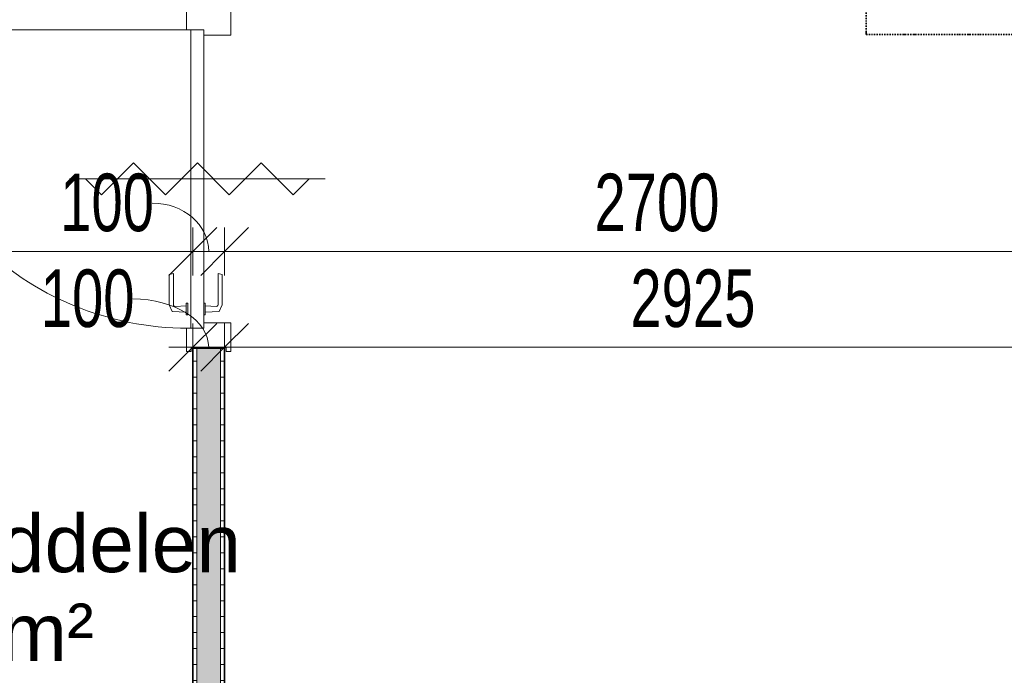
# Model space of a CAD drawing. Header units: millimetres. Extents: x -80560 to 110805, y -11020 to 52719.
# Tile 75 of 182: x 40603 to 43686, y 36966 to 39018. Entities that reach past the tile are written whole.
import ezdxf

# ---------------------------------------------------------------- set-up
doc = ezdxf.new("R2010")
doc.units = ezdxf.units.MM
doc.linetypes.add('DASHDOT2', pattern=[8, 4, -2, 0, -2])
for name, color, linetype, lineweight in [('A-ANNO-DIMS', 211, 'Continuous', 9), ('A-ANNO-DIMS-100', 211, 'Continuous', 9), ('A-ANNO-NOTE', 131, 'Continuous', 18), ('A-AREA-IDEN', 2, 'Continuous', 9), ('A-DOOR', 31, 'Continuous', 18), ('A-GLAZ', 151, 'Continuous', 18), ('A-WALL', 113, 'Continuous', 35), ('A-WALL-PATT', 111, 'Continuous', 35), ('G-ANNO-SYMB', 111, 'Continuous', 9), ('I-WALL', 2, 'Continuous', 18)]:
    doc.layers.add(name, color=color, linetype=linetype, lineweight=lineweight)
doc.styles.add('Arial', font='arial.ttf', dxfattribs={"height": 180})
doc.styles.add('Arial_6', font='arial.ttf', dxfattribs={"width": 0.7, "height": 180})
doc.dimstyles.new('n3o_1_8', dxfattribs={"dimscale": 304.8, "dimtxt": 183.646692, "dimasz": 0.492126, "dimexe": 0.246063, "dimexo": 0.0625, "dimgap": 0.032808, "dimtad": 1, "dimdec": 0, "dimdsep": 46, "dimtxsty": 'Arial_6', "dimblk1": 'OBLIQUE', "dimblk2": 'OBLIQUE', "dimsah": 1, "dimcen": 0.09, "dimdle": 0.246063, "dimazin": 0, "dimtfac": 1, "dimtdec": 4, "dimtix": 1, "dimtmove": 0, "dimatfit": 3, "dimfxl": 0.246063, "dimfxlon": 1, "dimtvp": 1, "dimtolj": 1, "dimtzin": 0, "dimarcsym": 2})
doc.dimstyles.new('n3o_1_8_1', dxfattribs={"dimscale": 304.8, "dimtxt": 183.646692, "dimasz": 0.492126, "dimexe": 0.246063, "dimexo": 0.0625, "dimgap": 0.032808, "dimtad": 1, "dimdec": 0, "dimdsep": 46, "dimtxsty": 'Arial_6', "dimblk1": 'OBLIQUE', "dimblk2": 'OBLIQUE', "dimsah": 1, "dimcen": 0.09, "dimdle": 0.246063, "dimazin": 0, "dimtfac": 1, "dimtdec": 4, "dimtix": 1, "dimtmove": 1, "dimatfit": 3, "dimfxl": 0.246063, "dimfxlon": 1, "dimtvp": 1, "dimtolj": 1, "dimtzin": 0, "dimarcsym": 2})
pattern_1 = [(3e-13, (41144.82, 37400), (-3e-13, 50), [])]

# ---------------------------------------------------------------- blocks, each defined once
blk = doc.blocks.new('32_n3o_deur_enkel - 90x139_17_K_930_2410x1080_zs-31976621-DO_02 tweede verdieping')
at = {"layer": 'A-GLAZ'}
for p, q in [((-467, 69.5), (-540, 69.5)), ((-540, 69.5), (-540, 54.5)), ((-467, 55.5), (-467, 69.5)), ((540, 69.5), (467, 69.5)), ((467, 69.5), (467, 55.5)), ((540, 54.5), (540, 69.5)), ((-540, 54.5), (-528, 54.5)), ((-528, 54.5), (-528, -54.5)), ((528, -54.5), (528, 54.5)), ((528, 54.5), (540, 54.5)), ((-450, -69.5), (-450, 15.5)), ((450, 15.5), (450, -69.5)), ((-528, -54.5), (-540, -54.5)), ((-540, -54.5), (-540, -69.5)), ((540, -54.5), (528, -54.5)), ((540, -69.5), (540, -54.5)), ((-540, -69.5), (-450, -69.5)), ((450, -69.5), (540, -69.5))]:
    blk.add_line(p, q, dxfattribs=at)
blk = doc.blocks.new('30_n3o_deur_dicht - 40mm_draai_zs_LS-31987367-DO_02 tweede verdieping')
at = {"layer": 'A-DOOR'}
for p, q in [((0, 40), (-934, 40)), ((-934, 40), (-934, 0)), ((0, 0), (0, 40)), ((-934, 0), (0, 0))]:
    blk.add_line(p, q, dxfattribs=at)
blk = doc.blocks.new('30_n3o_beslag_deurkruk_met_schild - std-875116-DO_02 tweede verdieping')
at = {"layer": 'A-DOOR'}
for p, q in [((-18.5, 0), (-18.5, -5)), ((18.5, -5), (18.5, 0)), ((-18.5, -5), (18.5, -5)), ((-7.8, -48.4), (-10, -5)), ((10, -5), (8.3, -39.7)), ((12.7, -58), (-7.8, -48.4)), ((108, -58), (12.7, -58)), ((13.3, -45), (111, -45)), ((111, -45), (108, -58))]:
    blk.add_line(p, q, dxfattribs=at)
at = {"layer": 'A-DOOR', "flags": 128}
blk.add_lwpolyline([(8.3, -39.7), (8.6, -41.7), (9.6, -43.4), (11.3, -44.6), (13.3, -45)], dxfattribs=at)
blk = doc.blocks.new('30_n3o_beslag_deurkruk_met_schild - std-V363-DO_02 tweede verdieping')
at = {"layer": 'A-DOOR'}
for p, q in [((-10, 5), (-7.8, 48.4)), ((-7.8, 48.4), (12.7, 58)), ((8.3, 39.7), (10, 5)), ((12.7, 58), (108, 58)), ((111, 45), (13.3, 45)), ((108, 58), (111, 45)), ((18.5, 5), (-18.5, 5)), ((-18.5, 5), (-18.5, 0)), ((18.5, 0), (18.5, 5)), ((-18.5, 0), (18.5, 0))]:
    blk.add_line(p, q, dxfattribs=at)
at = {"layer": 'A-DOOR', "flags": 128}
blk.add_lwpolyline([(13.3, 45), (11.3, 44.6), (9.6, 43.4), (8.6, 41.7), (8.3, 39.7)], dxfattribs=at)
blk = doc.blocks.new('00_n3o_symbool_swingangle - std-31745489-DO_02 tweede verdieping')
at = {"layer": 'A-DOOR'}
blk.add_line((-415, -10), (-415, -944), dxfattribs=at)
blk.add_arc((-415, -10), 934, 270, 0, dxfattribs=at)
blk = doc.blocks.new('DIMBLOCK193-DO_02 tweede verdieping')
at = {"layer": 'A-ANNO-DIMS-100'}
for p, q in [((36055.3, 38293.1), (36130.3, 38368.1)), ((36055.3, 38368.1), (36055.3, 38218.1)), ((36055.3, 38293.1), (36055.3, 38368.1)), ((41144.8, 38293.1), (41219.8, 38368.1)), ((41144.8, 38368.1), (41144.8, 38218.1)), ((41144.8, 38293.1), (41144.8, 38368.1)), ((35980.3, 38293.1), (41144.8, 38293.1)), ((36055.3, 38293.1), (35980.3, 38218.1)), ((41144.8, 38293.1), (41069.8, 38218.1))]:
    blk.add_line(p, q, dxfattribs=at)
at = {"layer": 'A-ANNO-DIMS-100', "color": 0, "insert": (38407.9, 38536.7), "char_height": 180, "width": 461.094, "attachment_point": 1, "line_spacing_factor": 0.941778, "style": 'Arial_6'}
blk.add_mtext('5090', dxfattribs=at)
blk = doc.blocks.new('_Oblique')
at = {"color": 0, "linetype": 'ByBlock', "lineweight": -2}
blk.add_line((-0.5, -0.5), (0.5, 0.5), dxfattribs=at)
blk = doc.blocks.new('DIMBLOCK194-DO_02 tweede verdieping')
at = {"layer": 'A-ANNO-DIMS-100'}
for p, q in [((41144.8, 38293.1), (41219.8, 38368.1)), ((41144.8, 38368.1), (41144.8, 38218.1)), ((41144.8, 38293.1), (41144.8, 38368.1)), ((41244.8, 38293.1), (41319.8, 38368.1)), ((41244.8, 38368.1), (41244.8, 38218.1)), ((41244.8, 38293.1), (41244.8, 38368.1)), ((41144.8, 38293.1), (41069.8, 38218.1)), ((41144.8, 38293.1), (41244.8, 38293.1)), ((41244.8, 38293.1), (41169.8, 38218.1))]:
    blk.add_line(p, q, dxfattribs=at)
blk.add_ellipse((41018.1, 38293.1), major_axis=(176.7, 0), ratio=0.856022, start_param=0, end_param=1.570796, dxfattribs=at)
at = {"layer": 'A-ANNO-DIMS-100', "color": 0, "insert": (40729.9, 38536.7), "char_height": 180, "width": 345.821, "attachment_point": 1, "line_spacing_factor": 0.941778, "style": 'Arial_6'}
blk.add_mtext('100', dxfattribs=at)
blk = doc.blocks.new('DIMBLOCK195-DO_02 tweede verdieping')
at = {"layer": 'A-ANNO-DIMS-100'}
for p, q in [((41244.8, 38293.1), (41319.8, 38368.1)), ((41244.8, 38368.1), (41244.8, 38218.1)), ((41244.8, 38293.1), (41244.8, 38368.1)), ((43944.8, 38293.1), (44019.8, 38368.1)), ((43944.8, 38368.1), (43944.8, 38218.1)), ((43944.8, 38293.1), (43944.8, 38368.1)), ((41244.8, 38293.1), (41169.8, 38218.1)), ((41244.8, 38293.1), (43944.8, 38293.1)), ((43944.8, 38293.1), (43869.8, 38218.1))]:
    blk.add_line(p, q, dxfattribs=at)
at = {"layer": 'A-ANNO-DIMS-100', "color": 0, "insert": (42402.7, 38536.7), "char_height": 180, "width": 461.094, "attachment_point": 1, "line_spacing_factor": 0.941778, "style": 'Arial_6'}
blk.add_mtext('2700', dxfattribs=at)
blk = doc.blocks.new('DIMBLOCK218-DO_02 tweede verdieping')
at = {"layer": 'A-ANNO-DIMS-100'}
for p, q in [((41144.8, 37993.1), (41219.8, 38068.1)), ((41144.8, 38068.1), (41144.8, 37918.1)), ((41144.8, 37993.1), (41144.8, 38068.1)), ((41244.8, 37993.1), (41319.8, 38068.1)), ((41244.8, 38068.1), (41244.8, 37918.1)), ((41244.8, 37993.1), (41244.8, 38068.1)), ((41069.8, 37993.1), (41244.8, 37993.1)), ((41144.8, 37993.1), (41069.8, 37918.1)), ((41244.8, 37993.1), (41169.8, 37918.1))]:
    blk.add_line(p, q, dxfattribs=at)
blk.add_ellipse((40957.1, 37993.1), major_axis=(237.7, 0), ratio=0.636279, start_param=0, end_param=1.570796, dxfattribs=at)
at = {"layer": 'A-ANNO-DIMS-100', "color": 0, "insert": (40668.9, 38236.7), "char_height": 180, "width": 345.821, "attachment_point": 1, "line_spacing_factor": 0.941778, "style": 'Arial_6'}
blk.add_mtext('100', dxfattribs=at)
blk = doc.blocks.new('DIMBLOCK219-DO_02 tweede verdieping')
at = {"layer": 'A-ANNO-DIMS-100'}
for p, q in [((41244.8, 37993.1), (41319.8, 38068.1)), ((41244.8, 38068.1), (41244.8, 37918.1)), ((41244.8, 37993.1), (41244.8, 38068.1)), ((44169.8, 37993.1), (44244.8, 38068.1)), ((44169.8, 37918.1), (44169.8, 38068.1)), ((41244.8, 37993.1), (41169.8, 37918.1)), ((41244.8, 37993.1), (44169.8, 37993.1)), ((44169.8, 37993.1), (44094.8, 37918.1)), ((44169.8, 37993.1), (44169.8, 37918.1))]:
    blk.add_line(p, q, dxfattribs=at)
at = {"layer": 'A-ANNO-DIMS-100', "color": 0, "insert": (42515.2, 38236.7), "char_height": 180, "width": 461.094, "attachment_point": 1, "line_spacing_factor": 0.941778, "style": 'Arial_6'}
blk.add_mtext('2925', dxfattribs=at)

msp = doc.modelspace()

# ---------------------------------------------------------------- hatches: boundary and pattern name
at = {"layer": 'A-WALL-PATT', "lineweight": 18}
h = msp.add_hatch(dxfattribs=at)
h.set_pattern_fill('FP_42', color=256, angle=90, style=0, pattern_type=2)
h.set_pattern_definition(pattern_1)
h.paths.add_polyline_path([(41144.8, 35150), (41157.3, 35150), (41157.3, 35162.5), (41144.8, 35162.5)], flags=0)
h.paths.add_polyline_path([(41157.3, 35237.5), (41157.3, 37990), (41144.8, 37990), (41144.8, 35237.5)], flags=0)
h.paths.add_polyline_path([(41144.8, 39050), (41157.3, 39050), (41157.3, 39650), (41144.8, 39650), (41144.8, 39582.8)], flags=0)
at = {"layer": 'A-WALL-PATT', "lineweight": 5}
h = msp.add_hatch(color=256, dxfattribs=at)
h.paths.add_polyline_path([(41157.3, 35162.5), (41232.3, 35162.5), (41232.3, 37990), (41157.3, 37990), (41157.3, 35237.5)], flags=0)
h.paths.add_polyline_path([(41232.3, 39050), (41232.3, 39662.5), (41157.3, 39662.5), (41157.3, 39050)], flags=0)
at = {"layer": 'A-WALL-PATT', "lineweight": 18}
h = msp.add_hatch(dxfattribs=at)
h.set_pattern_fill('FP_42', color=256, angle=90, style=0, pattern_type=2)
h.set_pattern_definition(pattern_1)
h.paths.add_polyline_path([(41232.3, 35237.5), (41244.8, 35237.5), (41244.8, 37990), (41232.3, 37990), (41232.3, 35250.3)], flags=0)
h.paths.add_polyline_path([(41232.3, 39050), (41244.8, 39050), (41244.8, 39662.5), (41232.3, 39662.5), (41232.3, 39582.8)], flags=0)

# ---------------------------------------------------------------- linework, layer by layer
at = {"layer": 'A-ANNO-NOTE', "lineweight": 9}
for p, q in [((40959.1, 38570), (40859.1, 38470)), ((41059.2, 38470), (40959.1, 38570)), ((41159.3, 38570), (41059.2, 38470)), ((41159.3, 38570), (41259.4, 38470)), ((41259.4, 38470), (41359.5, 38570)), ((41359.5, 38570), (41459.6, 38470)), ((41559.3, 38520), (40759.3, 38520)), ((40859.1, 38470), (40809, 38520)), ((41459.6, 38470), (41509.6, 38520))]:
    msp.add_line(p, q, dxfattribs=at)
at = {"layer": 'A-WALL', "lineweight": 18}
for p, q in [((41157.3, 37990), (41157.3, 35237.5)), ((41232.3, 37990), (41232.3, 35237.5))]:
    msp.add_line(p, q, dxfattribs=at)
at = {"layer": 'G-ANNO-SYMB', "linetype": 'DASHDOT2', "lineweight": 35}
for p, q in [((43253.6, 48623), (43253.6, 38972)), ((43253.6, 38972), (44537, 38972))]:
    msp.add_line(p, q, dxfattribs=at)
at = {"layer": 'I-WALL', "lineweight": 35}
for p, q in [((41244.8, 37990), (41144.8, 37990)), ((41144.8, 37990), (41144.8, 35250)), ((41244.8, 35250), (41244.8, 37990))]:
    msp.add_line(p, q, dxfattribs=at)

# ---------------------------------------------------------------- block references
at = {"layer": 'A-DOOR'}
for name, p, rotation in [('00_n3o_symbool_swingangle - std-31745489-DO_02 tweede verdieping', (41139.3, 38572), 269.9999999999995), ('30_n3o_deur_dicht - 40mm_draai_zs_LS-31987367-DO_02 tweede verdieping', (41179.3, 38987), 89.99999999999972), ('30_n3o_beslag_deurkruk_met_schild - std-V363-DO_02 tweede verdieping', (41129.3, 38113), 89.99999999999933), ('30_n3o_beslag_deurkruk_met_schild - std-875116-DO_02 tweede verdieping', (41179.3, 38113), 89.99999999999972)]:
    msp.add_blockref(name, p, dxfattribs=dict(at, rotation=rotation))
at = {"layer": 'A-GLAZ', "rotation": 89.99999999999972}
msp.add_blockref('32_n3o_deur_enkel - 90x139_17_K_930_2410x1080_zs-31976621-DO_02 tweede verdieping', (41194.8, 38520), dxfattribs=at)

# ---------------------------------------------------------------- texts
at = {"layer": 'A-AREA-IDEN', "char_height": 180, "attachment_point": 1, "style": 'Arial'}
for s, insert, width in [('Bergruimte leermiddelen', (38557, 37469.2), 3174.682), ('02.06.04/22.4 m²', (38934, 37191.4), 2260.759)]:
    msp.add_mtext(s, dxfattribs=dict(at, insert=insert, width=width))

# ---------------------------------------------------------------- dimensions: what is measured, and where the dimension line sits
at = {"layer": 'A-ANNO-DIMS'}
for base, p1, p2, override, picture, middle in [((41144.8189632, 38293.0586449), (36055.3189632, 38368.0586449), (41144.8189632, 38368.0586449), {"dimpost": '<>', "dimfxl": 5089.5}, 'DIMBLOCK193-DO_02 tweede verdieping', (38600.0689632, 38394.9617832)), ((43944.8, 38293.1), (41244.8, 38368.1), (43944.8, 38368.1), {"dimpost": '<>', "dimfxl": 2700}, 'DIMBLOCK195-DO_02 tweede verdieping', (42594.8, 38395)), ((44169.8, 37993.1), (41244.8, 38068.1), (44169.8, 37918.1), {"dimpost": '<>', "dimfxl": 2928.843628}, 'DIMBLOCK219-DO_02 tweede verdieping', (42707.3, 38095))]:
    dim = msp.add_linear_dim(base=base, p1=p1, p2=p2, dimstyle='n3o_1_8', override=override, dxfattribs=at)
    dim.commit()
    dim.dimension.update_dxf_attribs({"geometry": picture, "text_midpoint": middle})
for base, p1, p2, picture, middle in [((41244.8, 38293.1), (41144.8, 38368.1), (41244.8, 38368.1), 'DIMBLOCK194-DO_02 tweede verdieping', (40902.8, 38416.7)), ((41244.8, 37993.1), (41144.8, 38068.1), (41244.8, 38068.1), 'DIMBLOCK218-DO_02 tweede verdieping', (40841.8, 38116.7))]:
    dim = msp.add_linear_dim(base=base, p1=p1, p2=p2, dimstyle='n3o_1_8_1', override={"dimpost": '<>', "dimfxl": 100}, dxfattribs=at)
    dim.commit()
    dim.dimension.update_dxf_attribs({"geometry": picture, "text_midpoint": middle, "dimtype": 160})

doc.saveas('drawing.dxf')
